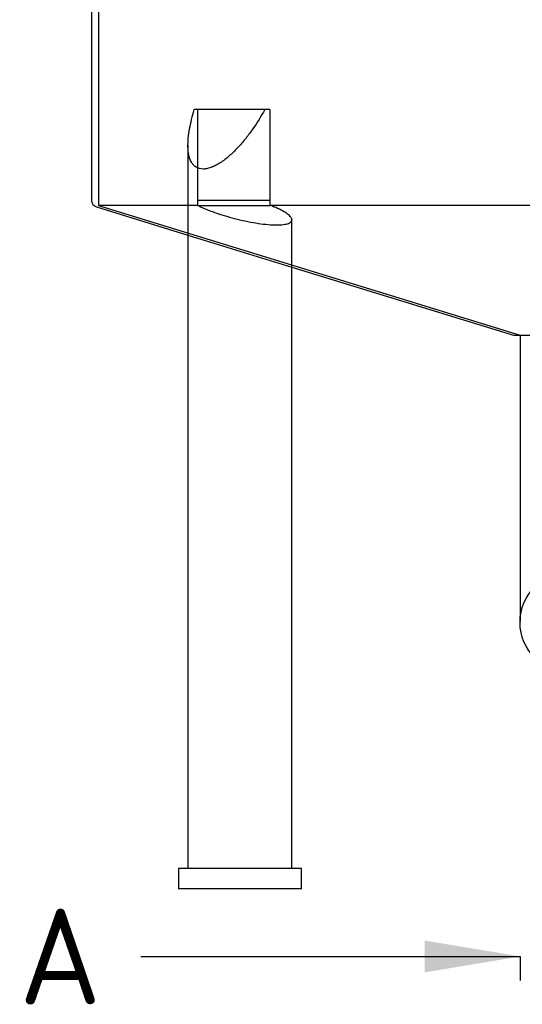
# Model space of a CAD drawing. Header units: millimetres. Extents: x -177 to 471, y -85 to 200.
# Tile 2 of 222: x -177 to -140, y 56 to 128. Entities that reach past the tile are written whole.
import ezdxf
from ezdxf.enums import TextEntityAlignment as Align
from ezdxf.lldxf.tags import DXFTag

# ---------------------------------------------------------------- set-up
doc = ezdxf.new("R2010")
doc.units = ezdxf.units.MM
for name, color, linetype in [('Default', 7, 'Continuous'), ('ELBOW_2.5_1', 7, 'Continuous'), ('TANK_1', 7, 'Continuous')]:
    doc.layers.add(name, color=color, linetype=linetype)
doc.styles.add('SEACAD_Solid_Edge_ISO', font='seiso.ttf')
tags = doc.linetypes.add('CENTER2', pattern=[28.575, 19.05, -3.175, 3.175, -3.175]).pattern_tags.tags
tags[10:11] = [DXFTag(74, 4), DXFTag(75, 0), DXFTag(340, '0'), DXFTag(46, 0.0), DXFTag(50, 0.0), DXFTag(44, 0.0), DXFTag(45, 0.0)]
tags[8:9] = [DXFTag(74, 4), DXFTag(75, 0), DXFTag(340, '0'), DXFTag(46, 0.0), DXFTag(50, 0.0), DXFTag(44, 0.0), DXFTag(45, 0.0)]
tags[6:7] = [DXFTag(74, 4), DXFTag(75, 0), DXFTag(340, '0'), DXFTag(46, 0.0), DXFTag(50, 0.0), DXFTag(44, 0.0), DXFTag(45, 0.0)]
tags[4:5] = [DXFTag(74, 4), DXFTag(75, 0), DXFTag(340, '0'), DXFTag(46, 0.0), DXFTag(50, 0.0), DXFTag(44, 0.0), DXFTag(45, 0.0)]
tags = doc.linetypes.add('HIDDEN2', pattern=[4.7625, 3.175, -1.5875]).pattern_tags.tags
tags[6:7] = [DXFTag(74, 4), DXFTag(75, 0), DXFTag(340, '0'), DXFTag(46, 0.0), DXFTag(50, 0.0), DXFTag(44, 0.0), DXFTag(45, 0.0)]
tags[4:5] = [DXFTag(74, 4), DXFTag(75, 0), DXFTag(340, '0'), DXFTag(46, 0.0), DXFTag(50, 0.0), DXFTag(44, 0.0), DXFTag(45, 0.0)]

# ---------------------------------------------------------------- blocks, each defined once
blk = doc.blocks.new('SE1')
at = {"layer": 'ELBOW_2.5_1', "color": 7, "linetype": 'Continuous'}
blk.add_line((-140.159, 105.083), (-140.159, 103.083), dxfattribs=at)
blk.add_circle((-136.525, 84.083), 3.65, dxfattribs=at)
blk.add_open_spline([(-140.159, 103.083), (-140.159, 102.894), (-140.159, 102.429), (-140.16, 101.584), (-140.16, 100.615), (-140.16, 99.645), (-140.16, 98.687), (-140.16, 97.739), (-140.16, 96.806), (-140.161, 95.889), (-140.161, 94.992), (-140.161, 94.116), (-140.162, 93.264), (-140.162, 92.439), (-140.163, 91.641), (-140.163, 90.874), (-140.164, 90.14), (-140.164, 89.44), (-140.165, 88.776), (-140.165, 88.151), (-140.166, 87.565), (-140.167, 87.021), (-140.167, 86.519), (-140.168, 86.062), (-140.169, 85.651), (-140.169, 85.286), (-140.17, 84.968), (-140.171, 84.7), (-140.172, 84.482), (-140.172, 84.321), (-140.173, 84.22), (-140.173, 84.182), (-140.173, 84.172)], degree=3, knots=[0, 0, 0, 0, 0.0169769, 0.0492434, 0.0815125, 0.1137814, 0.1460502, 0.1783189, 0.2105873, 0.2428555, 0.2751233, 0.3073906, 0.3396575, 0.3719237, 0.4041891, 0.4364535, 0.4687167, 0.5009784, 0.5332381, 0.5654953, 0.5977492, 0.6299987, 0.662242, 0.6944766, 0.7266985, 0.758901, 0.7910721, 0.8231891, 0.8552041, 0.8870026, 0.915013, 0.9379034, 0.9379034, 0.9379034, 0.9379034], dxfattribs=at)
at = {"layer": 'ELBOW_2.5_1', "color": 7, "linetype": 'HIDDEN2'}
blk.add_open_spline([(-140.173, 84.165), (-140.173, 84.165), (-140.173, 84.165), (-140.173, 84.171), (-140.173, 84.199), (-140.171, 84.242), (-140.168, 84.306), (-140.161, 84.4), (-140.148, 84.535), (-140.121, 84.717), (-140.089, 84.888), (-140.06, 84.983), (-140.052, 85.01)], degree=3, knots=[0.94902246, 0.94902246, 0.94902246, 0.94902246, 0.95081676, 0.96069085, 0.96738438, 0.9717145, 0.97539235, 0.97891288, 0.98324888, 0.98956103, 0.99748906, 1, 1, 1, 1], dxfattribs=at)
at = {"layer": 'TANK_1', "color": 7, "linetype": 'Continuous'}
for p, q in [((-171.509, 184.399), (-171.509, 114.953)), ((-158.842, 121.583), (-163.997, 121.583)), ((-158.468, 121.583), (-158.842, 121.583)), ((-158.468, 121.583), (-158.468, 114.953)), ((-164.459, 118.986), (-164.459, 66.083)), ((-158.468, 114.953), (-158.468, 114.583)), ((-158.333, 114.583), (-158.468, 114.583)), ((-171.157, 114.475), (-164.459, 112.412)), ((-156.859, 66.083), (-156.859, 113.533)), ((-156.859, 110.072), (-140.659, 105.083)), ((-140.659, 105.083), (-138.009, 105.083)), ((-156.159, 66.083), (-165.159, 66.083)), ((-165.159, 66.083), (-165.159, 64.583)), ((-156.159, 64.583), (-156.159, 66.083)), ((-156.159, 64.583), (-165.159, 64.583))]:
    blk.add_line(p, q, dxfattribs=at)
at = {"layer": 'TANK_1', "color": 7, "linetype": 'HIDDEN2'}
for p, q in [((-171.009, 184.583), (-171.009, 114.583)), ((-163.764, 121.583), (-163.764, 114.953)), ((-163.764, 114.583), (-171.009, 114.583)), ((-171.009, 114.583), (-140.159, 105.083)), ((-163.764, 114.953), (-163.764, 114.583)), ((-163.764, 114.953), (-158.468, 114.953)), ((-163.764, 114.583), (-158.468, 114.583)), ((-114.686, 114.583), (-158.333, 114.583)), ((-164.459, 112.412), (-156.859, 110.072))]:
    blk.add_line(p, q, dxfattribs=at)
at = {"layer": 'TANK_1', "color": 7, "linetype": 'Continuous'}
for centre, radius, start, end in [((-171.009, 114.953), 0.5, 180, 252.88422), ((-158.026, 114.849), 0.406, 220.95116, 247.40343)]:
    blk.add_arc(centre, radius, start, end, dxfattribs=at)
at = {"layer": 'TANK_1', "color": 7, "linetype": 'HIDDEN2'}
blk.add_arc((-163.404, 114.754), 0.311, 213.20979, 243.80558, dxfattribs=at)
at = {"layer": 'TANK_1', "color": 7, "linetype": 'Continuous'}
for points, knots in [([(-158.842, 121.583), (-159.107, 121.105), (-159.396, 120.636), (-159.872, 119.954), (-160.038, 119.729), (-160.387, 119.288), (-160.571, 119.07), (-160.955, 118.654), (-161.154, 118.454), (-161.573, 118.078), (-161.789, 117.904), (-162.121, 117.678), (-162.233, 117.608), (-162.462, 117.482), (-162.578, 117.426), (-162.805, 117.335), (-162.917, 117.3), (-163.138, 117.251), (-163.244, 117.238), (-163.544, 117.238), (-163.723, 117.288), (-163.94, 117.424), (-164.005, 117.48), (-164.118, 117.605), (-164.167, 117.675), (-164.295, 117.903), (-164.355, 118.079), (-164.433, 118.453), (-164.453, 118.653), (-164.463, 119.069), (-164.454, 119.287), (-164.413, 119.728), (-164.381, 119.952), (-164.258, 120.636), (-164.141, 121.104), (-163.997, 121.583)], [0, 0, 0, 0, 0.125, 0.125, 0.1875, 0.1875, 0.25, 0.25, 0.3125, 0.3125, 0.375, 0.375, 0.40625, 0.40625, 0.4375, 0.4375, 0.46875, 0.46875, 0.5, 0.5, 0.5625, 0.5625, 0.59375, 0.59375, 0.625, 0.625, 0.6875, 0.6875, 0.75, 0.75, 0.8125, 0.8125, 0.875, 0.875, 1, 1, 1, 1]), ([(-156.86, 113.53), (-156.86, 113.545), (-156.861, 113.56), (-156.877, 113.639), (-156.916, 113.707), (-157.045, 113.852), (-157.135, 113.927), (-157.36, 114.081), (-157.496, 114.16), (-157.81, 114.318), (-157.987, 114.396), (-158.182, 114.475)], [0.7351185, 0.7351185, 0.7351185, 0.7351185, 0.75, 0.75, 0.8125, 0.8125, 0.875, 0.875, 0.9375, 0.9375, 1, 1, 1, 1])]:
    blk.add_open_spline(points, degree=3, knots=knots, dxfattribs=at)
at = {"layer": 'TANK_1', "color": 7, "linetype": 'HIDDEN2'}
blk.add_open_spline([(-163.541, 114.475), (-163.373, 114.397), (-163.188, 114.318), (-162.786, 114.162), (-162.566, 114.082), (-162.106, 113.928), (-161.866, 113.854), (-161.369, 113.71), (-161.109, 113.64), (-160.593, 113.513), (-160.334, 113.455), (-159.814, 113.35), (-159.556, 113.304), (-159.064, 113.23), (-158.825, 113.201), (-158.374, 113.162), (-158.167, 113.153), (-157.788, 113.152), (-157.617, 113.162), (-157.327, 113.2), (-157.206, 113.229), (-157.015, 113.303), (-156.948, 113.348), (-156.875, 113.44), (-156.86, 113.484), (-156.86, 113.53)], degree=3, knots=[0, 0, 0, 0, 0.0625, 0.0625, 0.125, 0.125, 0.1875, 0.1875, 0.25, 0.25, 0.3125, 0.3125, 0.375, 0.375, 0.4375, 0.4375, 0.5, 0.5, 0.5625, 0.5625, 0.625, 0.625, 0.6875, 0.6875, 0.7351185, 0.7351185, 0.7351185, 0.7351185], dxfattribs=at)
blk.add_open_spline([(-156.861, 113.558), (-156.86, 113.549), (-156.859, 113.54), (-156.859, 113.53)], degree=3, dxfattribs=at)
blk = doc.blocks.new('SE3')
at = {"color": 7, "linetype": 'Continuous', "style": 'SEACAD_Solid_Edge_ISO'}
blk.add_text('A', height=7, dxfattribs=at).set_placement((-176.802, 63.148), align=Align.TOP_LEFT)
blk = doc.blocks.new('SEANNOT_GROUP6')
at = {"linetype": 'Continuous'}
blk.add_hatch(color=7, dxfattribs=at).paths.add_polyline_path([(-147.16, 58.481), (-140.16, 59.648), (-147.16, 60.814)])
at = {"color": 7, "linetype": 'Continuous'}
blk.add_lwpolyline([(-167.893, 59.648), (-140.16, 59.648)], dxfattribs=at)
blk = doc.blocks.new('SE2')
at = {"layer": 'Default', "color": 7, "linetype": 'CENTER2'}
blk.add_line((-140.16, 59.648), (-140.16, 57.898), dxfattribs=at)
at = {"layer": 'Default', "color": 7, "linetype": 'CENTER2', "const_width": 0.0005}
blk.add_lwpolyline([(-140.16, 59.648), (-140.159, 196.676)], dxfattribs=at)
at = {"layer": 'Default'}
for name in ['SE3', 'SEANNOT_GROUP6']:
    blk.add_blockref(name, (0, 0), dxfattribs=at)

msp = doc.modelspace()

# ---------------------------------------------------------------- block references
at = {"layer": 'Default'}
for name in ['SE2', 'SE1']:
    msp.add_blockref(name, (0, 0), dxfattribs=at)

doc.saveas('drawing.dxf')
